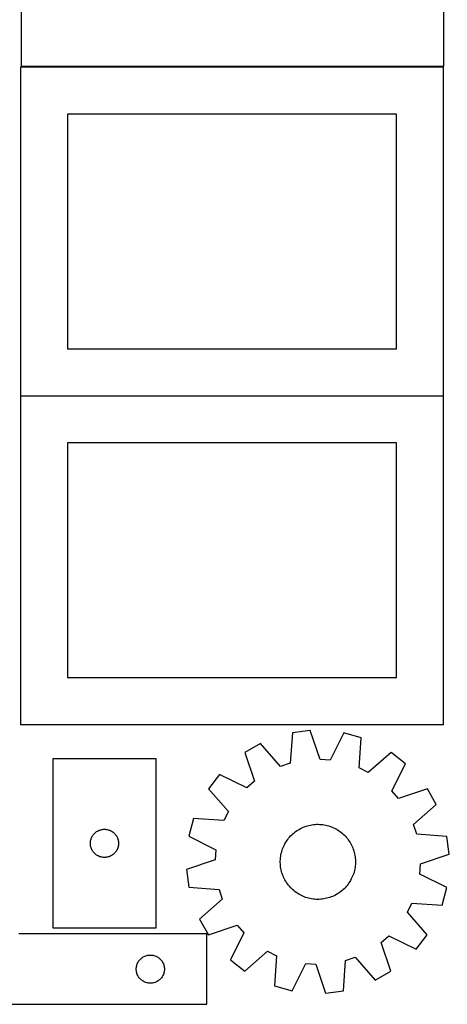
# Model space of a CAD drawing. Header units: millimetres. Extents: x 7 to 1243, y 7 to 2493.
# Tile 7 of 15: x 548 to 821, y 1068 to 1697. Entities that reach past the tile are written whole.
import ezdxf

# ---------------------------------------------------------------- set-up
doc = ezdxf.new("R2010")
doc.units = ezdxf.units.MM
doc.layers.add('COMMON', color=5, linetype='CONTINUOUS', true_color=0x0000ff)
doc.layers.add('CUT', color=7, linetype='CONTINUOUS', true_color=0x000000)

msp = doc.modelspace()

# ---------------------------------------------------------------- linework, layer by layer
at = {"layer": 'COMMON'}
msp.add_line((548.463127, 1456.925094), (818.463127, 1456.925094), dxfattribs=at)
at = {"layer": 'CUT'}
for p, q in [((548.748289, 1877.587415), (548.748289, 1667.587415)), ((818.748289, 1667.587415), (818.748289, 1877.587415)), ((818.463127, 1667.025095), (548.463127, 1667.025095)), ((548.463127, 1667.025095), (548.463127, 1457.025095)), ((548.748289, 1667.587415), (818.748289, 1667.587415)), ((818.463127, 1457.025095), (818.463127, 1667.025095)), ((788.463127, 1637.025095), (578.463127, 1637.025095)), ((578.463127, 1637.025095), (578.463127, 1487.025095)), ((788.463127, 1487.025095), (788.463127, 1637.025095)), ((578.463127, 1487.025095), (788.463127, 1487.025095)), ((548.463127, 1457.025095), (818.463127, 1457.025095)), ((818.463127, 1456.825094), (548.463127, 1456.825094)), ((548.463127, 1456.825094), (548.463127, 1246.825094)), ((818.463127, 1246.825094), (818.463127, 1456.825094)), ((788.463127, 1426.825094), (578.463127, 1426.825094)), ((578.463127, 1426.825094), (578.463127, 1276.825094)), ((788.463127, 1276.825094), (788.463127, 1426.825094)), ((578.463127, 1276.825094), (788.463127, 1276.825094)), ((548.463127, 1246.825094), (818.463127, 1246.825094)), ((721.95558, 1241.450847), (720.536258, 1222.126563)), ((733.399694, 1242.90609), (721.95558, 1241.450847)), ((739.610226, 1224.552025), (733.399694, 1242.90609)), ((754.730733, 1241.413313), (746.024367, 1224.103154)), ((765.860612, 1238.378309), (754.730733, 1241.413313)), ((701.677009, 1234.666958), (691.660924, 1228.943016)), ((714.438589, 1220.086681), (701.677009, 1234.666958)), ((764.574599, 1219.044696), (765.860612, 1238.378309)), ((691.660924, 1228.943016), (697.744724, 1210.546555)), ((784.996662, 1228.836128), (770.328717, 1216.175408)), ((794.117884, 1221.77293), (784.996662, 1228.836128)), ((634.9754, 1224.872012), (568.9754, 1224.872012)), ((568.9754, 1224.872012), (568.9754, 1116.872012)), ((634.9754, 1116.872012), (634.9754, 1224.872012)), ((720.536258, 1222.126563), (714.438589, 1220.086681)), ((746.024367, 1224.103154), (739.610226, 1224.552025)), ((785.531109, 1204.403136), (794.117884, 1221.77293)), ((675.522049, 1214.915247), (668.45885, 1205.794025)), ((692.891842, 1206.328472), (675.522049, 1214.915247)), ((770.328717, 1216.175408), (764.574599, 1219.044696)), ((697.744724, 1210.546555), (692.891842, 1206.328472)), ((668.45885, 1205.794025), (681.11957, 1191.12608)), ((789.749192, 1199.550254), (785.531109, 1204.403136)), ((808.145654, 1205.634054), (789.749192, 1199.550254)), ((813.869595, 1195.617969), (808.145654, 1205.634054)), ((681.11957, 1191.12608), (678.250282, 1185.371962)), ((799.289318, 1182.856389), (813.869595, 1195.617969)), ((658.916669, 1186.657975), (655.881665, 1175.528096)), ((678.250282, 1185.371962), (658.916669, 1186.657975)), ((595.208841, 1176.806125), (595.611439, 1177.235973)), ((595.611439, 1177.235973), (596.041287, 1177.638571)), ((596.041287, 1177.638571), (596.496547, 1178.012193)), ((596.496547, 1178.012193), (596.975268, 1178.355239)), ((596.975268, 1178.355239), (597.4754, 1178.666241)), ((597.4754, 1178.666241), (597.994801, 1178.943867)), ((597.994801, 1178.943867), (598.531249, 1179.186928)), ((598.531249, 1179.186928), (599.082444, 1179.394384)), ((599.082444, 1179.394384), (599.646028, 1179.565345)), ((599.646028, 1179.565345), (600.219587, 1179.69908)), ((600.219587, 1179.69908), (600.800664, 1179.795016)), ((600.800664, 1179.795016), (601.386771, 1179.852743)), ((601.386771, 1179.852743), (601.9754, 1179.872012)), ((601.9754, 1179.872012), (602.564028, 1179.852743)), ((602.564028, 1179.852743), (603.150135, 1179.795016)), ((603.150135, 1179.795016), (603.731213, 1179.69908)), ((603.731213, 1179.69908), (604.304771, 1179.565345)), ((604.304771, 1179.565345), (604.868355, 1179.394384)), ((604.868355, 1179.394384), (605.419551, 1179.186928)), ((605.419551, 1179.186928), (605.955998, 1178.943867)), ((605.955998, 1178.943867), (606.4754, 1178.666241)), ((606.4754, 1178.666241), (606.975532, 1178.355239)), ((606.975532, 1178.355239), (607.454253, 1178.012193)), ((607.454253, 1178.012193), (607.909512, 1177.638571)), ((607.909512, 1177.638571), (608.339361, 1177.235973)), ((608.339361, 1177.235973), (608.741958, 1176.806125)), ((722.263295, 1176.947662), (723.006775, 1177.58479)), ((723.006775, 1177.58479), (723.775623, 1178.191064)), ((723.775623, 1178.191064), (724.568561, 1178.765472)), ((724.568561, 1178.765472), (725.384268, 1179.307059)), ((725.384268, 1179.307059), (726.221387, 1179.814925)), ((726.221387, 1179.814925), (727.078524, 1180.288222)), ((727.078524, 1180.288222), (727.954253, 1180.726165)), ((727.954253, 1180.726165), (728.847117, 1181.128023)), ((728.847117, 1181.128023), (729.755628, 1181.493128)), ((729.755628, 1181.493128), (730.678276, 1181.820873)), ((730.678276, 1181.820873), (731.613524, 1182.110711)), ((731.613524, 1182.110711), (732.559816, 1182.36216)), ((732.559816, 1182.36216), (733.515577, 1182.574803)), ((733.515577, 1182.574803), (734.479215, 1182.748284)), ((734.479215, 1182.748284), (735.449128, 1182.882315)), ((735.449128, 1182.882315), (736.423701, 1182.976674)), ((736.423701, 1182.976674), (737.401311, 1183.031202)), ((737.401311, 1183.031202), (738.380332, 1183.04581)), ((738.380332, 1183.04581), (739.359134, 1183.020473)), ((739.359134, 1183.020473), (740.336087, 1182.955233)), ((740.336087, 1182.955233), (741.309567, 1182.850199)), ((741.309567, 1182.850199), (742.277953, 1182.705545)), ((742.277953, 1182.705545), (743.239632, 1182.521512)), ((743.239632, 1182.521512), (744.193005, 1182.298407)), ((744.193005, 1182.298407), (745.136484, 1182.036601)), ((745.136484, 1182.036601), (746.068499, 1181.73653)), ((746.068499, 1181.73653), (746.987499, 1181.398693)), ((746.987499, 1181.398693), (747.891955, 1181.023652)), ((747.891955, 1181.023652), (748.78036, 1180.612032)), ((748.78036, 1180.612032), (749.651237, 1180.164518)), ((749.651237, 1180.164518), (750.503135, 1179.681855)), ((750.503135, 1179.681855), (751.334637, 1179.164845)), ((751.334637, 1179.164845), (752.14436, 1178.61435)), ((752.14436, 1178.61435), (752.930954, 1178.031285)), ((752.930954, 1178.031285), (753.693112, 1177.416622)), ((753.693112, 1177.416622), (754.429564, 1176.771382)), ((801.329201, 1176.75872), (799.289318, 1182.856389)), ((592.9754, 1170.872012), (592.994669, 1171.460641)), ((592.994669, 1170.283384), (592.9754, 1170.872012)), ((592.994669, 1171.460641), (593.052396, 1172.046748)), ((593.052396, 1172.046748), (593.148332, 1172.627825)), ((593.148332, 1172.627825), (593.282067, 1173.201384)), ((593.282067, 1173.201384), (593.453028, 1173.764968)), ((593.453028, 1173.764968), (593.660484, 1174.316163)), ((593.660484, 1174.316163), (593.903545, 1174.852611)), ((593.903545, 1174.852611), (594.181171, 1175.372012)), ((594.181171, 1175.372012), (594.492173, 1175.872145)), ((594.492173, 1175.872145), (594.83522, 1176.350865)), ((594.83522, 1176.350865), (595.208841, 1176.806125)), ((608.741958, 1176.806125), (609.11558, 1176.350865)), ((609.11558, 1176.350865), (609.458626, 1175.872145)), ((609.458626, 1175.872145), (609.769628, 1175.372012)), ((609.769628, 1175.372012), (610.047254, 1174.852611)), ((610.047254, 1174.852611), (610.290315, 1174.316163)), ((610.290315, 1174.316163), (610.497771, 1173.764968)), ((610.497771, 1173.764968), (610.668732, 1173.201384)), ((610.668732, 1173.201384), (610.802467, 1172.627825)), ((610.802467, 1172.627825), (610.898403, 1172.046748)), ((610.898403, 1172.046748), (610.95613, 1171.460641)), ((610.95613, 1171.460641), (610.9754, 1170.872012)), ((610.9754, 1170.872012), (610.95613, 1170.283384)), ((655.881665, 1175.528096), (673.191824, 1166.821729)), ((716.902261, 1170.015444), (717.367447, 1170.87701)), ((717.367447, 1170.87701), (717.867388, 1171.718886)), ((717.867388, 1171.718886), (718.401251, 1172.539669)), ((718.401251, 1172.539669), (718.968149, 1173.337994)), ((718.968149, 1173.337994), (719.567138, 1174.112531)), ((719.567138, 1174.112531), (720.19722, 1174.861991)), ((720.19722, 1174.861991), (720.857348, 1175.585128)), ((720.857348, 1175.585128), (721.546422, 1176.280737)), ((721.546422, 1176.280737), (722.263295, 1176.947662)), ((754.429564, 1176.771382), (755.139084, 1176.096641)), ((755.139084, 1176.096641), (755.820493, 1175.393521)), ((755.820493, 1175.393521), (756.472655, 1174.663193)), ((756.472655, 1174.663193), (757.094485, 1173.906871)), ((757.094485, 1173.906871), (757.684949, 1173.125816)), ((757.684949, 1173.125816), (758.243063, 1172.321326)), ((758.243063, 1172.321326), (758.767899, 1171.494741)), ((758.767899, 1171.494741), (759.258582, 1170.647437)), ((820.653484, 1175.339398), (801.329201, 1176.75872)), ((822.108727, 1163.895284), (820.653484, 1175.339398)), ((593.052396, 1169.697277), (592.994669, 1170.283384)), ((593.148332, 1169.1162), (593.052396, 1169.697277)), ((593.282067, 1168.542641), (593.148332, 1169.1162)), ((593.453028, 1167.979057), (593.282067, 1168.542641)), ((593.660484, 1167.427862), (593.453028, 1167.979057)), ((593.903545, 1166.891414), (593.660484, 1167.427862)), ((594.181171, 1166.372012), (593.903545, 1166.891414)), ((594.492173, 1165.87188), (594.181171, 1166.372012)), ((594.83522, 1165.39316), (594.492173, 1165.87188)), ((595.208841, 1164.9379), (594.83522, 1165.39316)), ((595.611439, 1164.508051), (595.208841, 1164.9379)), ((596.041287, 1164.105454), (595.611439, 1164.508051)), ((608.339361, 1164.508051), (607.909512, 1164.105454)), ((608.741958, 1164.9379), (608.339361, 1164.508051)), ((609.11558, 1165.39316), (608.741958, 1164.9379)), ((609.458626, 1165.87188), (609.11558, 1165.39316)), ((609.769628, 1166.372012), (609.458626, 1165.87188)), ((610.047254, 1166.891414), (609.769628, 1166.372012)), ((610.290315, 1167.427862), (610.047254, 1166.891414)), ((610.497771, 1167.979057), (610.290315, 1167.427862)), ((610.668732, 1168.542641), (610.497771, 1167.979057)), ((610.802467, 1169.1162), (610.668732, 1168.542641)), ((610.898403, 1169.697277), (610.802467, 1169.1162)), ((610.95613, 1170.283384), (610.898403, 1169.697277)), ((673.191824, 1166.821729), (672.742953, 1160.407589)), ((714.676545, 1163.557094), (714.880156, 1164.514819)), ((714.880156, 1164.514819), (715.122662, 1165.463442)), ((715.122662, 1165.463442), (715.403659, 1166.401385)), ((715.403659, 1166.401385), (715.722679, 1167.327085)), ((715.722679, 1167.327085), (716.079192, 1168.239003)), ((716.079192, 1168.239003), (716.472605, 1169.13562)), ((716.472605, 1169.13562), (716.902261, 1170.015444)), ((759.258582, 1170.647437), (759.714297, 1169.780823)), ((759.714297, 1169.780823), (760.134285, 1168.896343)), ((760.134285, 1168.896343), (760.517846, 1167.995468)), ((760.517846, 1167.995468), (760.864343, 1167.079697)), ((760.864343, 1167.079697), (761.173199, 1166.150556)), ((761.173199, 1166.150556), (761.443899, 1165.20959)), ((761.443899, 1165.20959), (761.675993, 1164.258366)), ((596.496547, 1163.731832), (596.041287, 1164.105454)), ((596.975268, 1163.388786), (596.496547, 1163.731832)), ((597.4754, 1163.077784), (596.975268, 1163.388786)), ((597.994801, 1162.800158), (597.4754, 1163.077784)), ((598.531249, 1162.557097), (597.994801, 1162.800158)), ((599.082444, 1162.349641), (598.531249, 1162.557097)), ((599.646028, 1162.17868), (599.082444, 1162.349641)), ((600.219587, 1162.044945), (599.646028, 1162.17868)), ((600.800664, 1161.949009), (600.219587, 1162.044945)), ((601.386771, 1161.891282), (600.800664, 1161.949009)), ((601.9754, 1161.872012), (601.386771, 1161.891282)), ((602.564028, 1161.891282), (601.9754, 1161.872012)), ((603.150135, 1161.949009), (602.564028, 1161.891282)), ((603.731213, 1162.044945), (603.150135, 1161.949009)), ((604.304771, 1162.17868), (603.731213, 1162.044945)), ((604.868355, 1162.349641), (604.304771, 1162.17868)), ((605.419551, 1162.557097), (604.868355, 1162.349641)), ((605.955998, 1162.800158), (605.419551, 1162.557097)), ((606.4754, 1163.077784), (605.955998, 1162.800158)), ((606.975532, 1163.388786), (606.4754, 1163.077784)), ((607.454253, 1163.731832), (606.975532, 1163.388786)), ((607.909512, 1164.105454), (607.454253, 1163.731832)), ((672.742953, 1160.407589), (654.388888, 1154.197057)), ((714.251479, 1158.68811), (714.256845, 1159.667225)), ((714.286054, 1157.70959), (714.251479, 1158.68811)), ((714.256845, 1159.667225), (714.302143, 1160.645306)), ((714.302143, 1160.645306), (714.387298, 1161.620726)), ((714.387298, 1161.620726), (714.512168, 1162.591861)), ((714.512168, 1162.591861), (714.676545, 1163.557094)), ((761.675993, 1164.258366), (761.869095, 1163.298467)), ((761.869095, 1163.298467), (762.022883, 1162.33149)), ((762.022883, 1162.33149), (762.137102, 1161.359045)), ((762.137102, 1161.359045), (762.211561, 1160.382751)), ((762.240771, 1158.425116), (762.195473, 1157.447035)), ((762.211561, 1160.382751), (762.246137, 1159.404231)), ((762.246137, 1159.404231), (762.240771, 1158.425116)), ((803.754662, 1157.684752), (822.108727, 1163.895284)), ((654.388888, 1154.197057), (655.844131, 1142.752943)), ((714.360513, 1156.733296), (714.286054, 1157.70959)), ((714.474732, 1155.760851), (714.360513, 1156.733296)), ((714.62852, 1154.793874), (714.474732, 1155.760851)), ((714.821622, 1153.833975), (714.62852, 1154.793874)), ((715.053716, 1152.882751), (714.821622, 1153.833975)), ((715.324417, 1151.941785), (715.053716, 1152.882751)), ((715.633272, 1151.012644), (715.324417, 1151.941785)), ((761.374953, 1152.628899), (761.093956, 1151.690956)), ((761.617459, 1153.577522), (761.374953, 1152.628899)), ((761.82107, 1154.535247), (761.617459, 1153.577522)), ((761.985448, 1155.50048), (761.82107, 1154.535247)), ((762.110318, 1156.471615), (761.985448, 1155.50048)), ((762.195473, 1157.447035), (762.110318, 1156.471615)), ((803.305791, 1151.270612), (803.754662, 1157.684752)), ((715.979769, 1150.096873), (715.633272, 1151.012644)), ((716.363331, 1149.195998), (715.979769, 1150.096873)), ((716.783318, 1148.311518), (716.363331, 1149.195998)), ((717.239033, 1147.444904), (716.783318, 1148.311518)), ((717.729717, 1146.5976), (717.239033, 1147.444904)), ((718.254552, 1145.771015), (717.729717, 1146.5976)), ((718.812666, 1144.966525), (718.254552, 1145.771015)), ((758.096364, 1145.552672), (757.529466, 1144.754347)), ((758.630228, 1146.373455), (758.096364, 1145.552672)), ((759.130168, 1147.215331), (758.630228, 1146.373455)), ((759.595354, 1148.076897), (759.130168, 1147.215331)), ((760.025011, 1148.956721), (759.595354, 1148.076897)), ((760.418423, 1149.853338), (760.025011, 1148.956721)), ((760.774936, 1150.765256), (760.418423, 1149.853338)), ((761.093956, 1151.690956), (760.774936, 1150.765256)), ((820.61595, 1142.564245), (803.305791, 1151.270612)), ((655.844131, 1142.752943), (675.168415, 1141.333621)), ((675.168415, 1141.333621), (677.208298, 1135.235952)), ((719.40313, 1144.18547), (718.812666, 1144.966525)), ((720.02496, 1143.429148), (719.40313, 1144.18547)), ((720.677122, 1142.69882), (720.02496, 1143.429148)), ((721.358531, 1141.9957), (720.677122, 1142.69882)), ((722.068052, 1141.320959), (721.358531, 1141.9957)), ((722.804504, 1140.675719), (722.068052, 1141.320959)), ((723.566661, 1140.061056), (722.804504, 1140.675719)), ((724.353256, 1139.477991), (723.566661, 1140.061056)), ((725.162978, 1138.927496), (724.353256, 1139.477991)), ((751.929055, 1139.326869), (751.113347, 1138.785282)), ((752.721992, 1139.901277), (751.929055, 1139.326869)), ((753.490841, 1140.507551), (752.721992, 1139.901277)), ((754.23432, 1141.144679), (753.490841, 1140.507551)), ((754.951194, 1141.811604), (754.23432, 1141.144679)), ((755.640268, 1142.507213), (754.951194, 1141.811604)), ((756.300395, 1143.23035), (755.640268, 1142.507213)), ((756.930478, 1143.97981), (756.300395, 1143.23035)), ((757.529466, 1144.754347), (756.930478, 1143.97981)), ((817.580946, 1131.434366), (820.61595, 1142.564245)), ((677.208298, 1135.235952), (662.62802, 1122.474372)), ((725.99448, 1138.410486), (725.162978, 1138.927496)), ((726.846379, 1137.927823), (725.99448, 1138.410486)), ((727.717255, 1137.480308), (726.846379, 1137.927823)), ((728.605661, 1137.068688), (727.717255, 1137.480308)), ((729.510116, 1136.693648), (728.605661, 1137.068688)), ((730.429116, 1136.355811), (729.510116, 1136.693648)), ((731.361131, 1136.05574), (730.429116, 1136.355811)), ((732.304611, 1135.793934), (731.361131, 1136.05574)), ((733.257983, 1135.570829), (732.304611, 1135.793934)), ((734.219663, 1135.386796), (733.257983, 1135.570829)), ((735.188048, 1135.242142), (734.219663, 1135.386796)), ((736.161528, 1135.137108), (735.188048, 1135.242142)), ((737.138482, 1135.071868), (736.161528, 1135.137108)), ((738.117284, 1135.046531), (737.138482, 1135.071868)), ((739.096304, 1135.061139), (738.117284, 1135.046531)), ((740.073915, 1135.115667), (739.096304, 1135.061139)), ((741.048487, 1135.210026), (740.073915, 1135.115667)), ((742.0184, 1135.344057), (741.048487, 1135.210026)), ((742.982039, 1135.517538), (742.0184, 1135.344057)), ((743.937799, 1135.730181), (742.982039, 1135.517538)), ((744.884091, 1135.98163), (743.937799, 1135.730181)), ((745.819339, 1136.271468), (744.884091, 1135.98163)), ((746.741987, 1136.599213), (745.819339, 1136.271468)), ((747.650499, 1136.964318), (746.741987, 1136.599213)), ((748.543362, 1137.366176), (747.650499, 1136.964318)), ((749.419091, 1137.804119), (748.543362, 1137.366176)), ((750.276228, 1138.277416), (749.419091, 1137.804119)), ((751.113347, 1138.785282), (750.276228, 1138.277416)), ((795.378045, 1126.966261), (798.247334, 1132.720379)), ((808.038765, 1112.298316), (795.378045, 1126.966261)), ((798.247334, 1132.720379), (817.580946, 1131.434366)), ((662.62802, 1122.474372), (668.351962, 1112.458287)), ((568.9754, 1116.872012), (634.9754, 1116.872012)), ((668.351962, 1112.458287), (686.748423, 1118.542087)), ((686.748423, 1118.542087), (690.966506, 1113.689205)), ((667.268918, 1112.974551), (547.268918, 1112.974551)), ((667.268918, 1067.974551), (667.268918, 1112.974551)), ((690.966506, 1113.689205), (682.379731, 1096.319411)), ((778.752891, 1107.545786), (783.605773, 1111.763869)), ((783.605773, 1111.763869), (800.975567, 1103.177094)), ((800.975567, 1103.177094), (808.038765, 1112.298316)), ((691.500954, 1089.256213), (706.168898, 1101.916933)), ((706.168898, 1101.916933), (711.923016, 1099.047645)), ((784.836692, 1089.149325), (778.752891, 1107.545786)), ((623.47469, 1094.974551), (623.785692, 1095.474683)), ((623.785692, 1095.474683), (624.128738, 1095.953404)), ((624.128738, 1095.953404), (624.50236, 1096.408663)), ((624.50236, 1096.408663), (624.904957, 1096.838512)), ((624.904957, 1096.838512), (625.334806, 1097.241109)), ((625.334806, 1097.241109), (625.790066, 1097.614731)), ((625.790066, 1097.614731), (626.268786, 1097.957777)), ((626.268786, 1097.957777), (626.768918, 1098.268779)), ((626.768918, 1098.268779), (627.28832, 1098.546405)), ((627.28832, 1098.546405), (627.824767, 1098.789467)), ((627.824767, 1098.789467), (628.375963, 1098.996922)), ((628.375963, 1098.996922), (628.939547, 1099.167883)), ((628.939547, 1099.167883), (629.513105, 1099.301618)), ((629.513105, 1099.301618), (630.094183, 1099.397555)), ((630.094183, 1099.397555), (630.68029, 1099.455281)), ((630.68029, 1099.455281), (631.268918, 1099.474551)), ((631.268918, 1099.474551), (631.857547, 1099.455281)), ((631.857547, 1099.455281), (632.443654, 1099.397555)), ((632.443654, 1099.397555), (633.024731, 1099.301618)), ((633.024731, 1099.301618), (633.59829, 1099.167883)), ((633.59829, 1099.167883), (634.161874, 1098.996922)), ((634.161874, 1098.996922), (634.713069, 1098.789467)), ((634.713069, 1098.789467), (635.249517, 1098.546405)), ((635.249517, 1098.546405), (635.768918, 1098.268779)), ((635.768918, 1098.268779), (636.26905, 1097.957777)), ((636.26905, 1097.957777), (636.747771, 1097.614731)), ((636.747771, 1097.614731), (637.203031, 1097.241109)), ((637.203031, 1097.241109), (637.632879, 1096.838512)), ((637.632879, 1096.838512), (638.035477, 1096.408663)), ((638.035477, 1096.408663), (638.409098, 1095.953404)), ((638.409098, 1095.953404), (638.752145, 1095.474683)), ((638.752145, 1095.474683), (639.063147, 1094.974551)), ((682.379731, 1096.319411), (691.500954, 1089.256213)), ((711.923016, 1099.047645), (710.637003, 1079.714032)), ((754.542035, 1076.641494), (755.961358, 1095.965778)), ((755.961358, 1095.965778), (762.059027, 1098.00566)), ((762.059027, 1098.00566), (774.820607, 1083.425383)), ((622.268918, 1090.474551), (622.288188, 1091.063179)), ((622.288188, 1089.885923), (622.268918, 1090.474551)), ((622.288188, 1091.063179), (622.345915, 1091.649286)), ((622.345915, 1089.299815), (622.288188, 1089.885923)), ((622.345915, 1091.649286), (622.441851, 1092.230364)), ((622.441851, 1088.718738), (622.345915, 1089.299815)), ((622.441851, 1092.230364), (622.575586, 1092.803922)), ((622.575586, 1092.803922), (622.746547, 1093.367506)), ((622.746547, 1093.367506), (622.954003, 1093.918702)), ((622.954003, 1093.918702), (623.197064, 1094.455149)), ((623.197064, 1094.455149), (623.47469, 1094.974551)), ((639.063147, 1094.974551), (639.340773, 1094.455149)), ((639.340773, 1094.455149), (639.583834, 1093.918702)), ((639.583834, 1093.918702), (639.79129, 1093.367506)), ((639.79129, 1093.367506), (639.962251, 1092.803922)), ((639.962251, 1092.803922), (640.095986, 1092.230364)), ((640.095986, 1092.230364), (640.191922, 1091.649286)), ((640.191922, 1089.299815), (640.095986, 1088.718738)), ((640.191922, 1091.649286), (640.249649, 1091.063179)), ((640.249649, 1089.885923), (640.191922, 1089.299815)), ((640.249649, 1091.063179), (640.268918, 1090.474551)), ((640.268918, 1090.474551), (640.249649, 1089.885923)), ((721.766883, 1076.679028), (730.473249, 1093.989187)), ((730.473249, 1093.989187), (736.88739, 1093.540316)), ((736.88739, 1093.540316), (743.097922, 1075.186251)), ((774.820607, 1083.425383), (784.836692, 1089.149325)), ((622.575586, 1088.145179), (622.441851, 1088.718738)), ((622.746547, 1087.581596), (622.575586, 1088.145179)), ((622.954003, 1087.0304), (622.746547, 1087.581596)), ((623.197064, 1086.493953), (622.954003, 1087.0304)), ((623.47469, 1085.974551), (623.197064, 1086.493953)), ((623.785692, 1085.474419), (623.47469, 1085.974551)), ((624.128738, 1084.995698), (623.785692, 1085.474419)), ((624.50236, 1084.540438), (624.128738, 1084.995698)), ((624.904957, 1084.11059), (624.50236, 1084.540438)), ((625.334806, 1083.707992), (624.904957, 1084.11059)), ((625.790066, 1083.334371), (625.334806, 1083.707992)), ((626.268786, 1082.991324), (625.790066, 1083.334371)), ((626.768918, 1082.680322), (626.268786, 1082.991324)), ((627.28832, 1082.402696), (626.768918, 1082.680322)), ((635.768918, 1082.680322), (635.249517, 1082.402696)), ((636.26905, 1082.991324), (635.768918, 1082.680322)), ((636.747771, 1083.334371), (636.26905, 1082.991324)), ((637.203031, 1083.707992), (636.747771, 1083.334371)), ((637.632879, 1084.11059), (637.203031, 1083.707992)), ((638.035477, 1084.540438), (637.632879, 1084.11059)), ((638.409098, 1084.995698), (638.035477, 1084.540438)), ((638.752145, 1085.474419), (638.409098, 1084.995698)), ((639.063147, 1085.974551), (638.752145, 1085.474419)), ((639.340773, 1086.493953), (639.063147, 1085.974551)), ((639.583834, 1087.0304), (639.340773, 1086.493953)), ((639.79129, 1087.581596), (639.583834, 1087.0304)), ((639.962251, 1088.145179), (639.79129, 1087.581596)), ((640.095986, 1088.718738), (639.962251, 1088.145179)), ((627.824767, 1082.159635), (627.28832, 1082.402696)), ((628.375963, 1081.95218), (627.824767, 1082.159635)), ((628.939547, 1081.781218), (628.375963, 1081.95218)), ((629.513105, 1081.647483), (628.939547, 1081.781218)), ((630.094183, 1081.551547), (629.513105, 1081.647483)), ((630.68029, 1081.49382), (630.094183, 1081.551547)), ((631.268918, 1081.474551), (630.68029, 1081.49382)), ((631.857547, 1081.49382), (631.268918, 1081.474551)), ((632.443654, 1081.551547), (631.857547, 1081.49382)), ((633.024731, 1081.647483), (632.443654, 1081.551547)), ((633.59829, 1081.781218), (633.024731, 1081.647483)), ((634.161874, 1081.95218), (633.59829, 1081.781218)), ((634.713069, 1082.159635), (634.161874, 1081.95218)), ((635.249517, 1082.402696), (634.713069, 1082.159635)), ((710.637003, 1079.714032), (721.766883, 1076.679028)), ((743.097922, 1075.186251), (754.542035, 1076.641494)), ((487.268918, 1067.974551), (667.268918, 1067.974551))]:
    msp.add_line(p, q, dxfattribs=at)

doc.saveas('drawing.dxf')
